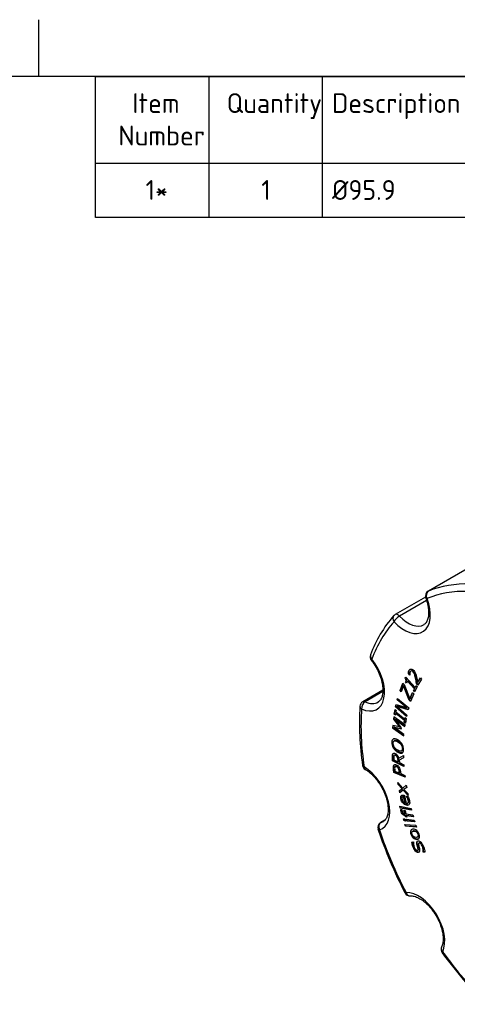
# Paper-space layout 'Sheet1' of a CAD drawing. Header units: millimetres. Extents: x 0 to 420, y 0 to 297.
# Tile 4 of 5: x 207 to 284, y 123 to 297. Entities that reach past the tile are written whole.
import ezdxf
from ezdxf.enums import TextEntityAlignment as Align

# ---------------------------------------------------------------- set-up
doc = ezdxf.new("R2010")
doc.units = ezdxf.units.MM
doc.layers.add('Default', color=7, linetype='Continuous')
doc.layers.add('GEN0001-D249_MIN', color=7, linetype='Continuous')
doc.styles.add('SEACAD_Solid_Edge_ISO', font='seiso.ttf')

# ---------------------------------------------------------------- blocks, each defined once
blk = doc.blocks.new('SE3')
at = {"layer": 'GEN0001-D249_MIN', "color": 7, "linetype": 'Continuous'}
for p, q in [((289.34, 202.23), (278.73, 196.11)), ((289.38, 202.25), (278.77, 196.13)), ((278.25, 195.09), (272.91, 192.01)), ((278.44, 194.47), (273.69, 191.73)), ((274.67, 180.76), (274.76, 180.94)), ((274.74, 180.8), (274.67, 180.76)), ((274.74, 180.8), (274.79, 180.9)), ((274.76, 180.94), (276.41, 179.12)), ((275.31, 181.67), (275.24, 181.62)), ((275.49, 181.33), (275.24, 181.62)), ((275.5, 181.44), (275.31, 181.67)), ((275.5, 181.34), (275.49, 181.33)), ((275.77, 182.08), (275.68, 182.03)), ((276.85, 180.02), (277.35, 180.83)), ((276.92, 180.06), (277.38, 180.8)), ((277.35, 180.83), (277.56, 180.59)), ((273.76, 178.58), (274.28, 179.9)), ((273.83, 178.62), (274.32, 179.86)), ((274.4, 179.41), (273.98, 178.35)), ((274.28, 179.9), (274.51, 179.67)), ((274.47, 179.45), (274.4, 179.41)), ((275.4, 176.87), (274.4, 179.41)), ((275.47, 176.91), (274.47, 179.45)), ((274.51, 179.67), (275.51, 177.12)), ((274.81, 180.14), (274.74, 180.1)), ((274.9, 179.91), (274.74, 180.1)), ((274.94, 179.99), (274.81, 180.14)), ((275.07, 180.26), (274.9, 179.91)), ((275.14, 180.3), (275.07, 180.26)), ((276.31, 178.91), (275.07, 180.26)), ((276.38, 178.95), (275.14, 180.3)), ((276.77, 179.25), (276.33, 178.36)), ((276.41, 179.12), (276.58, 179.46)), ((276.49, 179.16), (276.41, 179.12)), ((276.49, 179.16), (276.61, 179.42)), ((276.58, 179.46), (276.77, 179.25)), ((276.75, 179.9), (276.67, 179.86)), ((276.92, 179.56), (276.67, 179.86)), ((276.97, 179.63), (276.75, 179.9)), ((276.92, 180.06), (276.85, 180.02)), ((277.56, 180.59), (276.92, 179.56)), ((270.73, 178.65), (267.18, 176.6)), ((270.72, 178.4), (267.6, 176.6)), ((273.83, 178.62), (273.76, 178.58)), ((273.98, 178.35), (273.76, 178.58)), ((274.01, 178.43), (273.83, 178.62)), ((275.51, 177.12), (275.96, 178.25)), ((275.58, 177.16), (275.99, 178.21)), ((276.18, 178.02), (275.63, 176.64)), ((275.96, 178.25), (276.18, 178.02)), ((276.14, 178.56), (276.31, 178.91)), ((276.21, 178.61), (276.14, 178.56)), ((276.33, 178.36), (276.14, 178.56)), ((276.21, 178.61), (276.38, 178.95)), ((276.36, 178.43), (276.21, 178.61)), ((276.38, 178.95), (276.31, 178.91)), ((272.96, 175.71), (273.07, 176.11)), ((273.04, 175.75), (272.96, 175.71)), ((274.92, 174.01), (272.96, 175.71)), ((273.04, 175.75), (273.12, 176.1)), ((274.94, 174.09), (273.04, 175.75)), ((273.07, 176.11), (274.88, 175.58)), ((273.3, 175.81), (273.23, 175.77)), ((275.22, 175.19), (273.23, 175.77)), ((273.23, 175.77), (274.98, 174.25)), ((273.28, 176.97), (273.34, 177.21)), ((273.35, 177.01), (273.28, 176.97)), ((274.88, 175.58), (273.28, 176.97)), ((275.23, 175.24), (273.3, 175.81)), ((273.34, 177.21), (275.3, 175.51)), ((273.35, 177.01), (273.39, 177.17)), ((274.95, 175.62), (273.35, 177.01)), ((274.95, 175.62), (274.88, 175.58)), ((275.47, 176.91), (275.4, 176.87)), ((275.63, 176.64), (275.4, 176.87)), ((275.66, 176.72), (275.47, 176.91)), ((275.58, 177.16), (275.51, 177.12)), ((272.66, 173.96), (272.61, 173.56)), ((274.66, 172.51), (272.66, 173.96)), ((272.72, 173.92), (272.68, 173.6)), ((272.74, 174.43), (272.89, 175.24)), ((272.81, 174.47), (272.74, 174.43)), ((272.94, 174.27), (272.74, 174.43)), ((272.81, 174.47), (272.94, 175.2)), ((272.96, 174.35), (272.81, 174.47)), ((272.89, 175.24), (273.09, 175.08)), ((272.99, 174.54), (272.94, 174.27)), ((273.06, 174.58), (272.99, 174.54)), ((274.56, 173.28), (272.99, 174.54)), ((273.09, 175.08), (273.04, 174.81)), ((273.04, 174.81), (274.61, 173.55)), ((274.63, 173.32), (273.06, 174.58)), ((274.61, 173.55), (274.66, 173.82)), ((274.66, 173.82), (274.87, 173.66)), ((274.98, 174.25), (274.92, 174.01)), ((275.3, 175.51), (275.22, 175.19)), ((272.48, 172.42), (272.43, 172.03)), ((272.5, 172.07), (272.43, 172.03)), ((273.66, 172.19), (272.48, 172.42)), ((272.54, 172.41), (272.5, 172.07)), ((272.5, 172.07), (274.44, 170.67)), ((272.68, 173.6), (272.61, 173.56)), ((272.61, 173.56), (273.66, 172.19)), ((272.68, 173.6), (273.73, 172.23)), ((272.81, 172.14), (272.74, 172.1)), ((274.46, 170.85), (272.74, 172.1)), ((272.74, 172.1), (273.98, 171.85)), ((272.81, 172.14), (273.99, 171.9)), ((272.97, 173.51), (272.9, 173.47)), ((274, 172.02), (272.9, 173.47)), ((272.9, 173.47), (274.63, 172.22)), ((272.97, 173.51), (274.64, 172.31)), ((273.73, 172.23), (273.66, 172.19)), ((274.51, 173.01), (274.56, 173.28)), ((274.58, 173.05), (274.51, 173.01)), ((274.72, 172.85), (274.51, 173.01)), ((274.63, 173.32), (274.56, 173.28)), ((274.58, 173.05), (274.63, 173.32)), ((274.73, 172.93), (274.58, 173.05)), ((274.68, 173.59), (274.61, 173.55)), ((274.63, 172.22), (274.66, 172.51)), ((274.68, 173.59), (274.72, 173.78)), ((274.87, 173.66), (274.72, 172.85)), ((272.43, 172.03), (274.43, 170.58)), ((273.98, 171.85), (274, 172.02)), ((274.43, 170.58), (274.46, 170.85)), ((272.78, 169.74), (272.7, 169.69)), ((272.82, 167.2), (272.74, 167.15)), ((273.02, 167.17), (272.95, 167.13)), ((273.53, 166.68), (274.36, 167.14)), ((273.99, 167.91), (274.08, 167.96)), ((274.36, 167.14), (274.38, 166.73)), ((272.52, 166.22), (272.45, 166.17)), ((274.46, 165.16), (272.45, 166.17)), ((274.46, 165.24), (272.52, 166.22)), ((272.67, 166.37), (273.42, 165.99)), ((273, 165.21), (272.91, 165.16)), ((273.21, 165.19), (273.14, 165.15)), ((273.5, 166.03), (273.42, 165.99)), ((274.38, 166.73), (273.63, 166.33)), ((273.7, 166.37), (273.63, 166.33)), ((273.63, 166.33), (273.65, 165.88)), ((273.65, 165.88), (274.45, 165.48)), ((274.38, 166.73), (273.7, 166.37)), ((274.45, 165.48), (274.46, 165.16)), ((272.73, 164.19), (272.66, 164.15)), ((274.66, 163.29), (272.66, 164.15)), ((274.65, 163.36), (272.73, 164.19)), ((272.86, 164.37), (273.65, 164.03)), ((273.72, 164.07), (273.65, 164.03)), ((273.88, 163.93), (274.63, 163.61)), ((274.63, 163.61), (274.66, 163.29)), ((273.39, 162.35), (274.25, 161.38)), ((273.46, 161.98), (273.39, 162.35)), ((273.53, 162.02), (273.46, 161.98)), ((274.11, 161.27), (273.46, 161.98)), ((273.53, 162.02), (273.49, 162.24)), ((274.18, 161.31), (273.53, 162.02)), ((274.25, 161.38), (274.87, 161.88)), ((274.32, 161.42), (274.87, 161.87)), ((274.87, 161.88), (274.94, 161.48)), ((273.64, 160.92), (274.11, 161.27)), ((273.71, 160.96), (273.64, 160.92)), ((273.71, 160.51), (273.64, 160.92)), ((273.71, 160.96), (274.18, 161.31)), ((274.33, 161.01), (273.71, 160.51)), ((273.78, 160.57), (273.71, 160.96)), ((274.18, 161.31), (274.11, 161.27)), ((274.32, 161.42), (274.25, 161.38)), ((274.4, 161.05), (274.33, 161.01)), ((275.19, 160.04), (274.33, 161.01)), ((275.16, 160.19), (274.4, 161.05)), ((274.94, 161.48), (274.46, 161.13)), ((274.46, 161.13), (275.13, 160.41)), ((274.52, 160.08), (274.83, 158.68)), ((274.88, 159.96), (275.15, 159.9)), ((274.88, 159.95), (274.88, 159.96)), ((274.9, 159.96), (274.88, 159.95)), ((275.13, 160.41), (275.19, 160.04)), ((273.8, 157.84), (273.72, 158.16)), ((273.72, 158.16), (275.71, 157.79)), ((274.26, 159.85), (274.17, 159.8)), ((274.47, 159.86), (274.4, 159.81)), ((274.64, 158.72), (274.4, 159.81)), ((274.71, 158.76), (274.47, 159.86)), ((274.71, 158.76), (274.64, 158.72)), ((275.1, 158.69), (275.18, 158.74)), ((273.87, 157.88), (273.8, 158.15)), ((273.87, 157.88), (273.8, 157.84)), ((275.8, 157.46), (273.8, 157.84)), ((275.78, 157.52), (273.87, 157.88)), ((273.87, 157.62), (274.08, 157.59)), ((274.08, 157.59), (274.09, 157.57)), ((274.6, 156.83), (274.44, 157.42)), ((274.44, 157.42), (274.64, 157.39)), ((274.67, 156.87), (274.53, 157.41)), ((274.67, 156.87), (274.6, 156.83)), ((274.64, 157.39), (274.8, 156.81)), ((274.76, 156.56), (274.69, 156.51)), ((274.75, 156.29), (274.69, 156.51)), ((274.82, 156.34), (274.76, 156.56)), ((274.8, 156.81), (276.02, 156.63)), ((274.96, 156.53), (274.89, 156.48)), ((276.11, 156.3), (274.89, 156.48)), ((274.89, 156.48), (274.95, 156.26)), ((276.09, 156.36), (274.96, 156.53)), ((275.71, 157.79), (275.8, 157.46)), ((276.02, 156.63), (276.11, 156.3)), ((271.12, 155.74), (270.32, 155.28)), ((271.1, 155.72), (270.4, 155.31)), ((274.5, 155.58), (274.39, 155.96)), ((274.39, 155.96), (274.63, 155.93)), ((274.57, 155.62), (274.47, 155.95)), ((274.57, 155.62), (274.5, 155.58)), ((274.74, 155.56), (274.5, 155.58)), ((274.73, 155.61), (274.57, 155.62)), ((274.72, 154.64), (274.62, 154.97)), ((274.62, 154.97), (276.55, 154.83)), ((274.63, 155.93), (274.74, 155.56)), ((274.79, 154.68), (274.7, 154.97)), ((274.79, 154.68), (274.72, 154.64)), ((274.82, 156.34), (274.75, 156.29)), ((274.95, 156.26), (274.75, 156.29)), ((276.64, 154.55), (274.79, 154.68)), ((274.93, 156.32), (274.82, 156.34)), ((274.97, 155.55), (274.87, 155.88)), ((274.87, 155.88), (276.27, 155.73)), ((275.04, 155.6), (274.96, 155.88)), ((275.04, 155.6), (274.97, 155.55)), ((276.37, 155.4), (274.97, 155.55)), ((276.36, 155.45), (275.04, 155.6)), ((276.27, 155.73), (276.37, 155.4)), ((276.55, 154.83), (276.65, 154.5)), ((276.65, 154.5), (274.72, 154.64)), ((276.04, 153.78), (275.95, 153.73)), ((275.85, 151.85), (276.13, 151.88)), ((276.13, 151.88), (276.14, 151.85)), ((276.83, 152.71), (276.92, 152.76)), ((277.14, 151.72), (277.05, 151.67)), ((276.87, 150.38), (276.96, 150.43)), ((277.91, 150.13), (277.84, 150.09)), ((277.85, 150.06), (277.84, 150.09)), ((277.92, 150.11), (277.85, 150.06)), ((278.14, 150.09), (277.85, 150.06)), ((277.92, 150.11), (277.91, 150.13)), ((278.13, 150.12), (277.92, 150.11))]:
    blk.add_line(p, q, dxfattribs=at)
for centre, radius, start, end in [((279.23, 195.24), 1, 120, 200.6983), ((288.74, 177.59), 21.46, 138.4998, 160.176), ((273.41, 191.14), 1, 120, 137.8447), ((269.49, 184.52), 1, 159.5249, 218.2889), ((315.33, 172.73), 48.74, 176.3755, 188.6736), ((267.68, 175.74), 1, 120, 175.969), ((268.14, 165.52), 1, 188.3354, 239.2796), ((270.82, 154.42), 1, 120, 198.4632), ((344.42, 179.13), 78.64, 198.5583, 207.4469), ((275.53, 143.34), 1, 207.3815, 273.8324), ((281.99, 132.89), 1, 154.7646, 216.1249), ((341.38, 176.05), 74.41, 216.0111, 225.2419)]:
    blk.add_arc(centre, radius, start, end, dxfattribs=at)
for centre, major_axis, ratio, start_param, end_param in [((300.78, 153.64), (-23.98, 41.53), 0.57735, 5.943354, 6.204138), ((274.51, 194.57), (-3.25, 5.63), 0.57735, 1.95194, 4.435965), ((279.23, 195.24), (-0.378, 0.926), 0.813947, 0.111213, 1.682009), ((279.23, 195.24), (0.935, 0.353), 0.222836, 3.139707, 3.775431), ((300.07, 153.23), (-23.48, 40.66), 0.57735, 5.943354, 6.204138), ((279.23, 195.24), (0.5, -0.866), 0.57735, 3.062545, 3.141593), ((273.41, 191.14), (0.741, -0.671), 0.802749, 3.141593, 4.459496), ((273.41, 191.14), (0.731, 0.682), 0.303722, 0.919804, 2.4906), ((273.41, 191.14), (0.5, -0.866), 0.57735, 1.95194, 3.141593), ((275.22, 194.98), (-2.75, 4.76), 0.57735, 1.95194, 3.149136), ((300.07, 153.23), (-23.48, 40.66), 0.57735, 0.183767, 0.444551), ((269.49, 184.52), (0.937, -0.35), 0.737136, 3.14125, 4.165972), ((266.43, 180.92), (-3.25, 5.63), 0.57735, 2.475539, 4.959564), ((269.49, 184.52), (0.785, 0.62), 0.199769, 2.511491, 3.142154), ((267.68, 175.74), (0.998, -0.07), 0.6206, 3.141593, 3.969173), ((267.68, 175.74), (0.402, 0.916), 0.641984, 0.718165, 2.288961), ((267.68, 175.74), (0.5, -0.866), 0.57735, 2.475539, 3.141593), ((267.14, 181.32), (-2.75, 4.76), 0.57735, 2.475539, 3.146563), ((300.07, 153.23), (-23.48, 40.66), 0.57735, 0.707366, 0.96815), ((268.14, 165.52), (0.989, 0.145), 0.46281, 3.141113, 3.85089), ((267.36, 159.85), (-3.25, 5.63), 0.57735, 2.999137, 5.483163), ((268.14, 165.52), (0.511, 0.86), 0.568845, 2.363401, 3.139558), ((270.82, 154.42), (-0.276, 0.961), 0.808226, 0.198147, 1.768943), ((270.82, 154.42), (0.5, -0.866), 0.57735, 2.999137, 3.141593), ((268.07, 160.26), (-2.75, 4.76), 0.57735, 2.999137, 3.142676), ((270.82, 154.42), (0.949, 0.317), 0.272161, 3.141321, 3.785093), ((300.07, 153.23), (-23.48, 40.66), 0.57735, 1.230965, 1.491749), ((275.53, 143.34), (0.888, 0.46), 0.064475, 3.141292, 3.758547), ((277.06, 137.01), (-3.25, 5.63), 0.57735, 3.522736, 6.006761), ((275.53, 143.34), (-0.067, 0.998), 0.7855, 1.939144, 3.141243), ((281.99, 132.89), (0.905, -0.426), 0.757905, 3.145345, 4.22811), ((281.99, 132.89), (0.808, 0.59), 0.149202, 2.518086, 3.141741), ((300.07, 153.23), (23.48, -40.66), 0.57735, 4.896156, 5.15694)]:
    blk.add_ellipse(centre, major_axis=major_axis, ratio=ratio, start_param=start_param, end_param=end_param, dxfattribs=at)
for points, knots in [([(278.3, 194.89), (278.34, 194.78), (278.44, 194.5), (278.59, 193.99), (278.72, 193.43), (278.79, 192.88), (278.82, 192.37), (278.8, 191.9), (278.74, 191.47), (278.64, 191.11), (278.51, 190.8), (278.35, 190.55), (278.18, 190.35), (278.05, 190.27), (277.98, 190.22)], [0, 0, 0, 0, 0.045462, 0.132882, 0.219946, 0.306522, 0.392553, 0.478049, 0.563151, 0.648186, 0.733692, 0.820899, 0.912027, 1, 1, 1, 1]), ([(268.71, 183.9), (268.78, 183.81), (268.97, 183.57), (269.28, 183.1), (269.62, 182.54), (269.92, 181.96), (270.17, 181.37), (270.38, 180.78), (270.55, 180.19), (270.66, 179.63), (270.72, 179.09), (270.74, 178.59), (270.71, 178.13), (270.64, 177.72), (270.53, 177.37), (270.39, 177.07), (270.22, 176.84), (270.06, 176.67), (269.95, 176.6), (269.89, 176.57)], [0, 0, 0, 0, 0.032095, 0.094034, 0.156065, 0.218119, 0.2801, 0.341926, 0.403522, 0.464819, 0.525758, 0.586309, 0.646498, 0.706458, 0.76644, 0.826933, 0.888956, 0.954318, 1, 1, 1, 1]), ([(274.74, 180.1), (274.76, 180.14), (274.78, 180.2), (274.8, 180.26), (274.81, 180.33), (274.82, 180.38), (274.82, 180.42), (274.82, 180.48), (274.8, 180.53), (274.78, 180.59), (274.76, 180.64), (274.72, 180.7), (274.67, 180.76)], [0, 0, 0, 0, 0.298414, 0.298414, 0.298414, 0.54796, 0.54796, 0.54796, 0.760544, 0.760544, 0.760544, 1, 1, 1, 1]), ([(274.81, 180.14), (274.83, 180.18), (274.85, 180.24), (274.87, 180.3), (274.88, 180.37), (274.89, 180.42), (274.89, 180.46), (274.89, 180.52), (274.88, 180.58), (274.85, 180.63), (274.83, 180.69), (274.79, 180.74), (274.74, 180.8)], [0, 0, 0, 0, 0.298414, 0.298414, 0.298414, 0.54796, 0.54796, 0.54796, 0.760544, 0.760544, 0.760544, 1, 1, 1, 1]), ([(275.24, 181.62), (275.24, 181.71), (275.26, 181.8), (275.28, 181.91), (275.31, 182.02), (275.34, 182.11), (275.49, 182.34), (275.61, 182.41), (275.75, 182.39), (275.89, 182.38), (276.04, 182.28), (276.26, 182.02), (276.32, 181.94), (276.37, 181.85), (276.42, 181.77), (276.46, 181.68), (276.49, 181.59), (276.53, 181.5), (276.56, 181.42), (276.61, 181.23), (276.63, 181.13), (276.66, 181.01), (276.7, 180.83), (276.74, 180.66), (276.8, 180.32), (276.82, 180.16), (276.85, 180.02)], [0, 0, 0, 0, 0.083884, 0.083884, 0.083884, 0.16732, 0.16732, 0.34198, 0.34198, 0.34198, 0.486057, 0.486057, 0.550836, 0.550836, 0.550836, 0.615343, 0.615343, 0.615343, 0.685889, 0.685889, 0.756435, 0.756435, 0.756435, 0.878217, 0.878217, 1, 1, 1, 1]), ([(275.31, 181.67), (275.31, 181.75), (275.33, 181.84), (275.35, 181.95), (275.38, 182.06), (275.41, 182.15), (275.51, 182.3), (275.56, 182.36), (275.62, 182.39)], [0, 0, 0, 0, 0.0838842, 0.0838842, 0.0838842, 0.1673204, 0.1673204, 0.2551309, 0.2551309, 0.2551309, 0.2551309]), ([(276.67, 179.86), (276.65, 180.02), (276.62, 180.17), (276.59, 180.33), (276.56, 180.49), (276.53, 180.64), (276.5, 180.78), (276.43, 181.09), (276.37, 181.32), (276.31, 181.47), (276.25, 181.62), (276.17, 181.76), (275.98, 181.99), (275.89, 182.05), (275.81, 182.06), (275.72, 182.07), (275.65, 182.03), (275.55, 181.88), (275.53, 181.79), (275.51, 181.69), (275.49, 181.59), (275.49, 181.47), (275.5, 181.34)], [0, 0, 0, 0, 0.135066, 0.135066, 0.135066, 0.264507, 0.264507, 0.264507, 0.457582, 0.457582, 0.457582, 0.573445, 0.573445, 0.678654, 0.678654, 0.678654, 0.804491, 0.804491, 0.887491, 0.887491, 0.887491, 1, 1, 1, 1]), ([(276.75, 179.9), (276.72, 180.06), (276.69, 180.21), (276.66, 180.37), (276.63, 180.53), (276.6, 180.68), (276.57, 180.83), (276.5, 181.13), (276.44, 181.36), (276.38, 181.51), (276.32, 181.67), (276.25, 181.8), (276.05, 182.03), (275.96, 182.09), (275.88, 182.1), (275.83, 182.11), (275.79, 182.1), (275.76, 182.08)], [0, 0, 0, 0, 0.1350664, 0.1350664, 0.1350664, 0.2645074, 0.2645074, 0.2645074, 0.4575823, 0.4575823, 0.4575823, 0.5734449, 0.5734449, 0.6786535, 0.6786535, 0.6786535, 0.7430212, 0.7430212, 0.7430212, 0.7430212]), ([(272.58, 170.05), (272.67, 170.09), (272.79, 170.09), (272.92, 170.07), (273.05, 170.04), (273.2, 169.98), (273.53, 169.78), (273.68, 169.67), (273.81, 169.54), (273.94, 169.41), (274.05, 169.27), (274.13, 169.13), (274.22, 168.98), (274.29, 168.83), (274.34, 168.67), (274.38, 168.51), (274.4, 168.35), (274.4, 168.02), (274.38, 167.89), (274.33, 167.78), (274.28, 167.67), (274.21, 167.6), (274.12, 167.56), (274.03, 167.52), (273.92, 167.51), (273.66, 167.57), (273.51, 167.63), (273.18, 167.82), (273.03, 167.94), (272.9, 168.06), (272.77, 168.19), (272.66, 168.33), (272.57, 168.48), (272.48, 168.62), (272.41, 168.78), (272.37, 168.94), (272.32, 169.1), (272.3, 169.26), (272.3, 169.59), (272.33, 169.72), (272.38, 169.83), (272.43, 169.93), (272.5, 170.01), (272.58, 170.05)], [0, 0, 0, 0, 0.060417, 0.060417, 0.060417, 0.13145, 0.13145, 0.202484, 0.202484, 0.202484, 0.262293, 0.262293, 0.262293, 0.318998, 0.318998, 0.318998, 0.381771, 0.381771, 0.443402, 0.443402, 0.443402, 0.500391, 0.500391, 0.500391, 0.567843, 0.567843, 0.635295, 0.635295, 0.701677, 0.701677, 0.701677, 0.762462, 0.762462, 0.762462, 0.819315, 0.819315, 0.819315, 0.880691, 0.880691, 0.943803, 0.943803, 0.943803, 1, 1, 1, 1]), ([(274.23, 167.62), (274.21, 167.61), (274.2, 167.61), (274.19, 167.6), (274.1, 167.56), (273.99, 167.56), (273.73, 167.61), (273.58, 167.67), (273.25, 167.87), (273.1, 167.98), (272.97, 168.1), (272.84, 168.23), (272.73, 168.37), (272.64, 168.52), (272.55, 168.66), (272.48, 168.82), (272.44, 168.98), (272.39, 169.14), (272.37, 169.3), (272.37, 169.63), (272.4, 169.77), (272.45, 169.87), (272.46, 169.91), (272.48, 169.94), (272.5, 169.96)], [0.4926358, 0.4926358, 0.4926358, 0.4926358, 0.5003914, 0.5003914, 0.5003914, 0.5678434, 0.5678434, 0.6352954, 0.6352954, 0.7016767, 0.7016767, 0.7016767, 0.7624623, 0.7624623, 0.7624623, 0.8193153, 0.8193153, 0.8193153, 0.8806905, 0.8806905, 0.9438028, 0.9438028, 0.9438028, 0.9625658, 0.9625658, 0.9625658, 0.9625658]), ([(273.36, 169.56), (273.1, 169.72), (272.9, 169.77), (272.75, 169.72), (272.61, 169.66), (272.54, 169.52), (272.53, 169.05), (272.6, 168.83), (272.74, 168.61), (272.88, 168.39), (273.08, 168.2), (273.61, 167.89), (273.81, 167.84), (273.95, 167.89), (274.1, 167.95), (274.17, 168.09), (274.17, 168.32), (274.17, 168.55), (274.1, 168.78), (273.96, 169), (273.82, 169.22), (273.62, 169.41), (273.36, 169.56)], [0, 0, 0, 0, 0.135213, 0.135213, 0.135213, 0.249577, 0.249577, 0.365426, 0.365426, 0.365426, 0.500184, 0.500184, 0.636303, 0.636303, 0.636303, 0.750449, 0.750449, 0.750449, 0.864295, 0.864295, 0.864295, 1, 1, 1, 1]), ([(273.43, 169.6), (273.17, 169.76), (272.97, 169.81), (272.82, 169.76), (272.81, 169.75), (272.79, 169.74), (272.78, 169.74)], [0, 0, 0, 0, 0.1352133, 0.1352133, 0.1352133, 0.1485927, 0.1485927, 0.1485927, 0.1485927]), ([(274.07, 167.96), (274.18, 168.02), (274.24, 168.15), (274.24, 168.36), (274.24, 168.6), (274.18, 168.82), (274.04, 169.04), (273.9, 169.26), (273.7, 169.45), (273.43, 169.6)], [0.6481504, 0.6481504, 0.6481504, 0.6481504, 0.7504486, 0.7504486, 0.7504486, 0.8642947, 0.8642947, 0.8642947, 1, 1, 1, 1]), ([(272.45, 166.17), (272.44, 166.4), (272.43, 166.62), (272.42, 166.84), (272.41, 166.99), (272.41, 167.11), (272.42, 167.19), (272.43, 167.28), (272.46, 167.36), (272.49, 167.41), (272.53, 167.48), (272.59, 167.52), (272.72, 167.54), (272.81, 167.52), (273.06, 167.39), (273.19, 167.29), (273.29, 167.15), (273.39, 167.02), (273.47, 166.86), (273.53, 166.68)], [0, 0, 0, 0, 0.235512, 0.235512, 0.235512, 0.362946, 0.362946, 0.362946, 0.461644, 0.461644, 0.461644, 0.574838, 0.574838, 0.688033, 0.688033, 0.841755, 0.841755, 0.841755, 1, 1, 1, 1]), ([(272.52, 166.22), (272.51, 166.44), (272.5, 166.66), (272.49, 166.89), (272.48, 167.03), (272.48, 167.15), (272.49, 167.24), (272.5, 167.32), (272.53, 167.4), (272.56, 167.45), (272.59, 167.49), (272.62, 167.52), (272.66, 167.54)], [0, 0, 0, 0, 0.235512, 0.235512, 0.235512, 0.3629462, 0.3629462, 0.3629462, 0.4616435, 0.4616435, 0.4616435, 0.5315106, 0.5315106, 0.5315106, 0.5315106]), ([(272.95, 167.13), (272.9, 167.16), (272.85, 167.17), (272.8, 167.17), (272.76, 167.16), (272.72, 167.15), (272.7, 167.1), (272.67, 167.07), (272.66, 167.03), (272.65, 166.97), (272.64, 166.91), (272.64, 166.84), (272.65, 166.75), (272.65, 166.63), (272.66, 166.5), (272.67, 166.37)], [0, 0, 0, 0, 0.161714, 0.161714, 0.161714, 0.321613, 0.321613, 0.321613, 0.475341, 0.475341, 0.475341, 0.671851, 0.671851, 0.671851, 1, 1, 1, 1]), ([(273.02, 167.17), (272.97, 167.2), (272.92, 167.21), (272.87, 167.21), (272.85, 167.21), (272.83, 167.2), (272.81, 167.19)], [0, 0, 0, 0, 0.1617144, 0.1617144, 0.1617144, 0.243136, 0.243136, 0.243136, 0.243136]), ([(273.42, 165.99), (273.42, 166.1), (273.41, 166.21), (273.41, 166.32), (273.4, 166.42), (273.39, 166.51), (273.37, 166.59), (273.35, 166.67), (273.32, 166.75), (273.28, 166.83), (273.24, 166.89), (273.19, 166.95), (273.09, 167.05), (273.03, 167.09), (272.95, 167.13)], [0, 0, 0, 0, 0.264177, 0.264177, 0.264177, 0.481252, 0.481252, 0.481252, 0.660341, 0.660341, 0.660341, 0.830171, 0.830171, 1, 1, 1, 1]), ([(273.5, 166.03), (273.49, 166.14), (273.48, 166.25), (273.48, 166.36), (273.47, 166.46), (273.46, 166.55), (273.44, 166.63), (273.42, 166.71), (273.39, 166.79), (273.35, 166.87), (273.31, 166.93), (273.26, 166.99), (273.16, 167.09), (273.1, 167.13), (273.02, 167.17)], [0, 0, 0, 0, 0.264177, 0.264177, 0.264177, 0.481252, 0.481252, 0.481252, 0.660341, 0.660341, 0.660341, 0.830171, 0.830171, 1, 1, 1, 1]), ([(272.66, 164.15), (272.64, 164.37), (272.62, 164.59), (272.59, 164.81), (272.58, 164.96), (272.58, 165.08), (272.58, 165.17), (272.59, 165.27), (272.62, 165.34), (272.65, 165.4), (272.69, 165.48), (272.75, 165.52), (272.82, 165.54), (272.89, 165.56), (272.98, 165.54), (273.1, 165.49)], [0, 0, 0, 0, 0.327852, 0.327852, 0.327852, 0.513329, 0.513329, 0.513329, 0.65995, 0.65995, 0.65995, 0.818739, 0.818739, 0.818739, 1, 1, 1, 1]), ([(272.73, 164.19), (272.71, 164.41), (272.69, 164.63), (272.66, 164.85), (272.65, 165), (272.65, 165.12), (272.66, 165.21), (272.66, 165.31), (272.69, 165.38), (272.72, 165.44), (272.75, 165.49), (272.78, 165.53), (272.83, 165.55)], [0, 0, 0, 0, 0.3278516, 0.3278516, 0.3278516, 0.5133287, 0.5133287, 0.5133287, 0.6599499, 0.6599499, 0.6599499, 0.7688316, 0.7688316, 0.7688316, 0.7688316]), ([(273.14, 165.15), (273.07, 165.18), (273.01, 165.19), (272.97, 165.18), (272.92, 165.17), (272.88, 165.15), (272.86, 165.1), (272.83, 165.06), (272.82, 165.01), (272.81, 164.88), (272.81, 164.8), (272.82, 164.7), (272.84, 164.59), (272.85, 164.48), (272.86, 164.37)], [0, 0, 0, 0, 0.186565, 0.186565, 0.186565, 0.357598, 0.357598, 0.357598, 0.544934, 0.544934, 0.73227, 0.73227, 0.73227, 1, 1, 1, 1]), ([(273.21, 165.19), (273.14, 165.22), (273.09, 165.23), (273.04, 165.22), (273.02, 165.22), (273, 165.21), (272.99, 165.2)], [0, 0, 0, 0, 0.1865645, 0.1865645, 0.1865645, 0.25254, 0.25254, 0.25254, 0.25254]), ([(273.1, 165.49), (273.19, 165.45), (273.27, 165.4), (273.35, 165.33), (273.43, 165.26), (273.5, 165.18), (273.57, 165.08), (273.64, 164.97), (273.71, 164.85), (273.75, 164.72), (273.8, 164.59), (273.83, 164.44), (273.85, 164.26), (273.86, 164.15), (273.87, 164.04), (273.88, 163.93)], [0, 0, 0, 0, 0.179191, 0.179191, 0.179191, 0.347724, 0.347724, 0.347724, 0.554627, 0.554627, 0.554627, 0.811837, 0.811837, 0.811837, 1, 1, 1, 1]), ([(273.65, 164.03), (273.64, 164.12), (273.63, 164.22), (273.62, 164.31), (273.61, 164.44), (273.59, 164.55), (273.56, 164.64), (273.53, 164.73), (273.5, 164.81), (273.4, 164.95), (273.35, 165.01), (273.3, 165.05), (273.25, 165.09), (273.2, 165.13), (273.14, 165.15)], [0, 0, 0, 0, 0.223395, 0.223395, 0.223395, 0.487092, 0.487092, 0.487092, 0.662384, 0.662384, 0.837677, 0.837677, 0.837677, 1, 1, 1, 1]), ([(273.72, 164.07), (273.71, 164.16), (273.7, 164.26), (273.69, 164.35), (273.68, 164.48), (273.66, 164.59), (273.63, 164.68), (273.6, 164.77), (273.57, 164.85), (273.47, 164.99), (273.42, 165.05), (273.37, 165.09), (273.32, 165.13), (273.27, 165.17), (273.21, 165.19)], [0, 0, 0, 0, 0.223395, 0.223395, 0.223395, 0.487092, 0.487092, 0.487092, 0.662384, 0.662384, 0.837677, 0.837677, 0.837677, 1, 1, 1, 1]), ([(267.62, 164.66), (267.71, 164.61), (267.91, 164.49), (268.28, 164.22), (268.71, 163.85), (269.14, 163.43), (269.55, 162.96), (269.93, 162.45), (270.3, 161.91), (270.62, 161.34), (270.91, 160.75), (271.16, 160.16), (271.36, 159.57), (271.51, 158.99), (271.61, 158.43), (271.66, 157.9), (271.67, 157.41), (271.63, 156.96), (271.55, 156.56), (271.43, 156.23), (271.28, 155.94), (271.11, 155.72), (270.96, 155.57), (270.85, 155.52), (270.82, 155.5)], [0, 0, 0, 0, 0.024442, 0.071384, 0.11855, 0.165953, 0.213571, 0.261359, 0.309266, 0.357235, 0.405206, 0.453103, 0.500866, 0.548439, 0.595768, 0.642813, 0.689557, 0.736036, 0.782382, 0.828802, 0.875761, 0.924168, 0.975604, 1, 1, 1, 1]), ([(275.15, 159.9), (275.21, 159.78), (275.26, 159.66), (275.35, 159.42), (275.39, 159.3), (275.49, 158.86), (275.48, 158.62), (275.39, 158.48), (275.29, 158.33), (275.13, 158.29), (274.65, 158.4), (274.44, 158.54), (274.09, 158.95), (273.97, 159.19), (273.85, 159.73), (273.87, 159.91), (273.95, 160.03), (274.03, 160.14), (274.18, 160.17), (274.39, 160.12), (274.44, 160.1), (274.48, 160.09), (274.52, 160.08)], [0, 0, 0, 0, 0.061589, 0.061589, 0.123178, 0.123178, 0.281313, 0.281313, 0.281313, 0.424776, 0.424776, 0.566721, 0.566721, 0.708666, 0.708666, 0.839562, 0.839562, 0.839562, 0.967812, 0.967812, 0.967812, 1, 1, 1, 1]), ([(275.34, 158.41), (275.25, 158.35), (275.12, 158.35), (274.72, 158.44), (274.51, 158.58), (274.16, 158.99), (274.04, 159.23), (273.92, 159.77), (273.94, 159.95), (274.02, 160.07), (274.04, 160.1), (274.07, 160.12), (274.1, 160.14)], [0.3276335, 0.3276335, 0.3276335, 0.3276335, 0.4247761, 0.4247761, 0.5667211, 0.5667211, 0.7086662, 0.7086662, 0.8395616, 0.8395616, 0.8395616, 0.8739076, 0.8739076, 0.8739076, 0.8739076]), ([(274.83, 158.68), (274.92, 158.65), (275, 158.65), (275.06, 158.67), (275.11, 158.69), (275.16, 158.73), (275.19, 158.78), (275.22, 158.83), (275.23, 158.89), (275.24, 158.96), (275.24, 159.04), (275.23, 159.13), (275.18, 159.36), (275.13, 159.49), (275.06, 159.64), (274.99, 159.78), (274.93, 159.88), (274.88, 159.95)], [0, 0, 0, 0, 0.173392, 0.173392, 0.173392, 0.316874, 0.316874, 0.316874, 0.452015, 0.452015, 0.452015, 0.610362, 0.610362, 0.823311, 0.823311, 0.823311, 1, 1, 1, 1]), ([(275.18, 158.73), (275.21, 158.75), (275.24, 158.78), (275.26, 158.82), (275.29, 158.87), (275.3, 158.93), (275.31, 159.01), (275.31, 159.08), (275.3, 159.17), (275.25, 159.4), (275.2, 159.53), (275.13, 159.68), (275.08, 159.79), (275.03, 159.88), (274.99, 159.94)], [0.2170773, 0.2170773, 0.2170773, 0.2170773, 0.3168743, 0.3168743, 0.3168743, 0.4520149, 0.4520149, 0.4520149, 0.6103619, 0.6103619, 0.8233114, 0.8233114, 0.8233114, 0.9617329, 0.9617329, 0.9617329, 0.9617329]), ([(274.4, 159.81), (274.28, 159.84), (274.19, 159.83), (274.13, 159.76), (274.08, 159.69), (274.07, 159.57), (274.15, 159.23), (274.22, 159.09), (274.42, 158.84), (274.53, 158.76), (274.64, 158.72)], [0, 0, 0, 0, 0.246364, 0.246364, 0.246364, 0.494303, 0.494303, 0.747151, 0.747151, 1, 1, 1, 1]), ([(274.69, 156.51), (274.67, 156.52), (274.66, 156.52), (274.64, 156.52), (274.47, 156.55), (274.33, 156.62), (274.08, 156.88), (274, 157.05), (273.92, 157.34), (273.9, 157.41), (273.89, 157.47), (273.88, 157.52), (273.87, 157.58), (273.87, 157.62)], [0, 0, 0, 0, 0.041772, 0.041772, 0.041772, 0.406709, 0.406709, 0.771646, 0.771646, 0.894242, 0.894242, 0.894242, 1, 1, 1, 1]), ([(274.76, 156.56), (274.74, 156.56), (274.73, 156.56), (274.71, 156.56), (274.54, 156.59), (274.4, 156.66), (274.16, 156.92), (274.07, 157.09), (273.99, 157.38), (273.97, 157.45), (273.96, 157.51), (273.95, 157.54), (273.95, 157.58), (273.94, 157.61)], [0, 0, 0, 0, 0.0417723, 0.0417723, 0.0417723, 0.4067092, 0.4067092, 0.7716461, 0.7716461, 0.8942421, 0.8942421, 0.8942421, 0.9631706, 0.9631706, 0.9631706, 0.9631706]), ([(274.09, 157.57), (274.09, 157.54), (274.09, 157.49), (274.1, 157.44), (274.11, 157.38), (274.12, 157.33), (274.17, 157.15), (274.22, 157.04), (274.28, 156.97), (274.34, 156.9), (274.43, 156.86), (274.55, 156.84), (274.57, 156.84), (274.59, 156.84), (274.6, 156.83)], [0, 0, 0, 0, 0.137984, 0.137984, 0.137984, 0.247906, 0.247906, 0.594584, 0.594584, 0.594584, 0.936946, 0.936946, 0.936946, 1, 1, 1, 1]), ([(276.09, 154.12), (276.32, 154.12), (276.52, 154.04), (276.7, 153.87), (276.89, 153.71), (277.02, 153.49), (277.21, 152.94), (277.22, 152.72), (277.08, 152.4), (276.93, 152.32), (276.49, 152.33), (276.28, 152.41), (276.1, 152.57), (275.92, 152.74), (275.78, 152.96), (275.59, 153.5), (275.58, 153.72), (275.65, 153.88), (275.73, 154.05), (275.87, 154.13), (276.09, 154.12)], [0, 0, 0, 0, 0.131058, 0.131058, 0.131058, 0.255445, 0.255445, 0.380609, 0.380609, 0.505773, 0.505773, 0.630936, 0.630936, 0.630936, 0.750308, 0.750308, 0.868937, 0.868937, 0.868937, 1, 1, 1, 1]), ([(277.06, 152.43), (276.99, 152.38), (276.9, 152.36), (276.56, 152.37), (276.36, 152.45), (276.17, 152.61), (275.99, 152.78), (275.85, 153), (275.66, 153.55), (275.65, 153.76), (275.72, 153.93), (275.76, 154), (275.81, 154.06), (275.88, 154.1)], [0.4406294, 0.4406294, 0.4406294, 0.4406294, 0.5057726, 0.5057726, 0.6309365, 0.6309365, 0.6309365, 0.7503076, 0.7503076, 0.8689372, 0.8689372, 0.8689372, 0.9319998, 0.9319998, 0.9319998, 0.9319998]), ([(276.21, 153.78), (276.03, 153.79), (275.92, 153.74), (275.82, 153.54), (275.82, 153.41), (275.94, 153.05), (276.03, 152.91), (276.15, 152.82), (276.27, 152.72), (276.42, 152.67), (276.76, 152.66), (276.87, 152.71), (276.98, 152.91), (276.98, 153.04), (276.92, 153.22), (276.86, 153.39), (276.77, 153.53), (276.65, 153.63), (276.53, 153.73), (276.38, 153.78), (276.21, 153.78)], [0, 0, 0, 0, 0.120033, 0.120033, 0.240066, 0.240066, 0.361264, 0.361264, 0.361264, 0.494119, 0.494119, 0.622487, 0.622487, 0.750854, 0.750854, 0.750854, 0.860984, 0.860984, 0.860984, 1, 1, 1, 1]), ([(276.91, 152.76), (276.95, 152.78), (276.98, 152.81), (277.05, 152.95), (277.05, 153.08), (276.99, 153.26), (276.93, 153.43), (276.84, 153.57), (276.72, 153.67), (276.6, 153.77), (276.45, 153.82), (276.28, 153.83)], [0.5715228, 0.5715228, 0.5715228, 0.5715228, 0.6224867, 0.6224867, 0.7508539, 0.7508539, 0.7508539, 0.8609838, 0.8609838, 0.8609838, 1, 1, 1, 1]), ([(277.84, 150.09), (277.86, 150.23), (277.86, 150.38), (277.81, 150.74), (277.76, 150.9), (277.62, 151.26), (277.53, 151.43), (277.43, 151.54), (277.33, 151.65), (277.23, 151.71), (277.07, 151.69), (277.02, 151.66), (276.99, 151.54), (276.99, 151.45), (277.02, 151.34), (277.04, 151.25), (277.06, 151.15), (277.12, 150.95), (277.15, 150.84), (277.18, 150.72), (277.23, 150.49), (277.24, 150.31), (277.21, 150.2), (277.17, 150.08), (277.09, 150.01), (276.81, 149.99), (276.66, 150.07), (276.49, 150.25), (276.33, 150.42), (276.19, 150.65), (276.01, 151.12), (275.96, 151.29), (275.92, 151.44), (275.89, 151.59), (275.86, 151.73), (275.85, 151.85)], [0, 0, 0, 0, 0.069476, 0.069476, 0.138951, 0.138951, 0.23731, 0.23731, 0.23731, 0.291606, 0.291606, 0.337655, 0.337655, 0.383704, 0.383704, 0.383704, 0.431242, 0.431242, 0.478781, 0.478781, 0.478781, 0.567973, 0.567973, 0.567973, 0.64932, 0.64932, 0.742288, 0.742288, 0.742288, 0.8593, 0.8593, 0.934724, 0.934724, 0.934724, 1, 1, 1, 1]), ([(277.16, 150.08), (277.12, 150.06), (277.08, 150.05), (276.88, 150.03), (276.73, 150.11), (276.56, 150.29), (276.4, 150.46), (276.26, 150.69), (276.08, 151.16), (276.03, 151.33), (275.99, 151.48), (275.96, 151.64), (275.93, 151.77), (275.92, 151.89)], [0.6178506, 0.6178506, 0.6178506, 0.6178506, 0.6493201, 0.6493201, 0.7422885, 0.7422885, 0.7422885, 0.8593004, 0.8593004, 0.9347237, 0.9347237, 0.9347237, 1, 1, 1, 1]), ([(276.14, 151.85), (276.12, 151.75), (276.12, 151.61), (276.15, 151.45), (276.17, 151.28), (276.22, 151.12), (276.35, 150.76), (276.44, 150.62), (276.63, 150.4), (276.72, 150.35), (276.87, 150.36), (276.92, 150.4), (276.94, 150.46), (276.96, 150.52), (276.95, 150.62), (276.92, 150.76), (276.9, 150.83), (276.87, 150.94), (276.84, 151.08), (276.8, 151.22), (276.77, 151.34), (276.75, 151.43), (276.71, 151.63), (276.7, 151.78), (276.77, 151.99), (276.85, 152.05), (276.97, 152.06)], [0, 0, 0, 0, 0.110005, 0.110005, 0.110005, 0.205208, 0.205208, 0.310027, 0.310027, 0.414846, 0.414846, 0.507854, 0.507854, 0.507854, 0.590257, 0.590257, 0.590257, 0.670635, 0.670635, 0.670635, 0.759064, 0.759064, 0.759064, 0.879532, 0.879532, 1, 1, 1, 1]), ([(276.95, 150.42), (276.98, 150.44), (277, 150.46), (277.01, 150.5), (277.03, 150.56), (277.02, 150.66), (276.99, 150.8), (276.97, 150.88), (276.94, 150.98), (276.91, 151.12), (276.87, 151.26), (276.84, 151.38), (276.82, 151.48), (276.78, 151.67), (276.78, 151.82), (276.82, 151.96), (276.84, 151.99), (276.86, 152.02)], [0.4542993, 0.4542993, 0.4542993, 0.4542993, 0.5078545, 0.5078545, 0.5078545, 0.5902572, 0.5902572, 0.5902572, 0.6706351, 0.6706351, 0.6706351, 0.7590636, 0.7590636, 0.7590636, 0.8795318, 0.8795318, 0.9228403, 0.9228403, 0.9228403, 0.9228403]), ([(276.97, 152.06), (277.04, 152.06), (277.12, 152.04), (277.2, 152), (277.29, 151.96), (277.37, 151.9), (277.45, 151.82), (277.54, 151.73), (277.62, 151.63), (277.69, 151.51), (277.77, 151.38), (277.84, 151.24), (277.98, 150.88), (278.03, 150.71), (278.07, 150.56), (278.1, 150.4), (278.12, 150.25), (278.14, 150.09)], [0, 0, 0, 0, 0.126694, 0.126694, 0.126694, 0.25861, 0.25861, 0.25861, 0.410338, 0.410338, 0.410338, 0.599074, 0.599074, 0.802612, 0.802612, 0.802612, 1, 1, 1, 1]), ([(277.91, 150.13), (277.93, 150.27), (277.93, 150.42), (277.88, 150.78), (277.83, 150.94), (277.69, 151.3), (277.6, 151.47), (277.5, 151.58), (277.4, 151.69), (277.31, 151.75), (277.18, 151.74), (277.16, 151.73), (277.13, 151.72)], [0, 0, 0, 0, 0.0694757, 0.0694757, 0.1389514, 0.1389514, 0.2373103, 0.2373103, 0.2373103, 0.2916065, 0.2916065, 0.3108805, 0.3108805, 0.3108805, 0.3108805]), ([(275.59, 142.34), (275.65, 142.35), (275.79, 142.35), (276.08, 142.32), (276.46, 142.23), (276.86, 142.07), (277.28, 141.86), (277.71, 141.58), (278.14, 141.24), (278.57, 140.85), (278.99, 140.41), (279.39, 139.93), (279.77, 139.4), (280.12, 138.85), (280.44, 138.28), (280.71, 137.69), (280.94, 137.09), (281.12, 136.5), (281.25, 135.93), (281.33, 135.38), (281.37, 134.86), (281.36, 134.39), (281.3, 133.96), (281.21, 133.59), (281.13, 133.41), (281.09, 133.31)], [0, 0, 0, 0, 0.022499, 0.069514, 0.114849, 0.159223, 0.203332, 0.247451, 0.291725, 0.336218, 0.38093, 0.42583, 0.470872, 0.516005, 0.561176, 0.606322, 0.651376, 0.696283, 0.740992, 0.785454, 0.829639, 0.873546, 0.917238, 0.960875, 1, 1, 1, 1])]:
    blk.add_open_spline(points, degree=3, knots=knots, dxfattribs=at)
for points in [[(274.47, 159.86), (274.38, 159.88), (274.31, 159.87), (274.25, 159.84)], [(276.28, 153.83), (276.18, 153.83), (276.09, 153.81), (276.03, 153.77)]]:
    blk.add_open_spline(points, degree=3, dxfattribs=at)
blk = doc.blocks.new('SE4')
at = {"layer": 'Default', "color": 7, "linetype": 'Continuous'}
for p, q in [((240, 287), (240, 271.67)), ((260, 287), (260, 271.67)), ((290, 287), (290, 271.67)), ((320, 287), (320, 271.67)), ((350, 287), (350, 271.67)), ((370, 287), (370, 271.67)), ((220, 271.67), (410, 271.67)), ((240, 271.67), (240, 262.06)), ((260, 271.67), (260, 262.06)), ((290, 271.67), (290, 262.06)), ((320, 271.67), (320, 262.06)), ((350, 271.67), (350, 262.06)), ((370, 271.67), (370, 262.06))]:
    blk.add_line(p, q, dxfattribs=at)
blk.add_lwpolyline([(220, 262.06), (220, 287), (410, 287), (410, 262.06), (220, 262.06)], dxfattribs=at)
at = {"layer": 'Default', "color": 7, "linetype": 'Continuous', "style": 'SEACAD_Solid_Edge_ISO'}
for s, p in [('Item', (226.51, 284.03)), ('Quantity', (243.16, 284.03)), ('Description', (261.76, 284.03)), ('Length x Width', (291.76, 284.03)), ('Material', (327.84, 284.03)), ('Mass', (351.76, 284.03)), ('Remarks', (371.76, 284.03)), ('Number', (224.04, 278.3)), ('(Quantity)', (351.76, 278.3)), ('1*', (228.85, 268.69)), ('1', (249.28, 268.69)), ('Ø95.9', (261.76, 268.69)), ('35', (291.76, 268.69)), ('HDPE', (321.76, 268.69)), ('0.225 kg', (351.76, 268.69))]:
    blk.add_text(s, height=3.5, dxfattribs=at).set_placement(p, align=Align.TOP_LEFT)

psp = doc.layouts.new('Sheet1')

# ---------------------------------------------------------------- linework, layer by layer
at = {"layer": 'Default', "color": 7, "linetype": 'Continuous'}
for p, q in [((210, 287), (210, 297)), ((410, 287), (10, 287))]:
    psp.add_line(p, q, dxfattribs=at)

# ---------------------------------------------------------------- block references
at = {"layer": 'Default'}
for name in ['SE4', 'SE3']:
    psp.add_blockref(name, (0, 0), dxfattribs=at)

doc.saveas('drawing.dxf')
